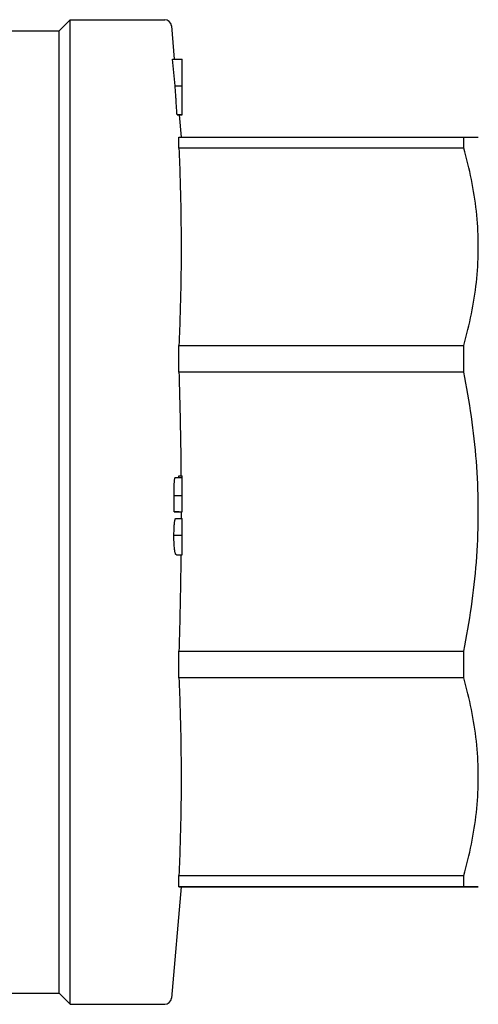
# Model space of a CAD drawing. Header units: millimetres. Extents: x 73 to 3757, y -40 to 445.
# Tile 8 of 9: x 349 to 390, y 357 to 445. Entities that reach past the tile are written whole.
import ezdxf

# ---------------------------------------------------------------- set-up
doc = ezdxf.new("R2010")
doc.units = ezdxf.units.MM
doc.layers.add('DETAIL', color=2, linetype='Continuous')

msp = doc.modelspace()

# ---------------------------------------------------------------- linework, layer by layer
at = {"layer": 'DETAIL'}
for p, q in [((352.172, 444.263), (353.172, 445.263)), ((353.172, 357.263), (353.172, 445.263)), ((353.172, 445.263), (361.622, 445.263)), ((362.22, 444.715), (362.48, 441.741)), ((344.672, 444.263), (352.172, 444.263)), ((352.172, 358.263), (352.172, 444.263)), ((362.317, 441.741), (363.172, 441.741)), ((363.172, 439.362), (363.172, 441.741)), ((362.558, 439.362), (363.172, 439.362)), ((363.172, 436.775), (363.172, 439.362)), ((362.723, 436.775), (363.172, 436.775)), ((362.745, 436.773), (363.172, 436.773)), ((362.818, 436.771), (363.172, 436.771)), ((362.835, 436.771), (363.172, 436.771)), ((362.836, 436.77), (362.836, 436.771)), ((362.836, 436.77), (363.172, 436.77)), ((362.851, 436.769), (363.172, 436.769)), ((362.893, 436.767), (363.172, 436.767)), ((362.9, 436.767), (363.172, 436.767)), ((362.913, 436.764), (362.913, 436.767)), ((362.913, 436.764), (363.172, 436.764)), ((362.915, 436.764), (362.913, 436.764)), ((362.915, 436.764), (363.172, 436.764)), ((362.916, 436.764), (363.09, 434.774)), ((362.916, 436.76), (363.172, 436.76)), ((362.916, 436.76), (363.172, 436.76)), ((362.916, 436.757), (363.172, 436.757)), ((362.917, 436.755), (363.172, 436.755)), ((362.917, 436.754), (363.172, 436.754)), ((362.917, 436.751), (363.172, 436.751)), ((363.172, 436.773), (363.172, 436.775)), ((363.172, 436.771), (363.172, 436.773)), ((363.172, 436.77), (363.172, 436.771)), ((363.172, 436.771), (363.172, 436.771)), ((363.172, 436.769), (363.172, 436.77)), ((363.172, 436.767), (363.172, 436.769)), ((363.172, 436.764), (363.172, 436.767)), ((363.172, 436.767), (363.172, 436.767)), ((363.172, 436.76), (363.172, 436.764)), ((363.172, 436.764), (363.172, 436.764)), ((363.172, 436.757), (363.172, 436.76)), ((363.172, 436.76), (363.172, 436.76)), ((363.172, 436.755), (363.172, 436.757)), ((363.172, 436.754), (363.172, 436.755)), ((363.172, 436.751), (363.172, 436.754)), ((362.894, 434.774), (388.373, 434.774)), ((362.894, 433.791), (362.894, 434.774)), ((388.373, 433.791), (388.373, 434.774)), ((389.672, 434.763), (389.672, 434.763)), ((388.373, 433.791), (362.894, 433.791)), ((362.894, 416.154), (388.373, 416.154)), ((362.894, 413.775), (362.894, 416.154)), ((388.373, 413.775), (388.373, 416.154)), ((388.373, 413.775), (362.894, 413.775)), ((362.578, 404.35), (363.172, 404.35)), ((362.89, 404.497), (363.172, 404.497)), ((363.172, 404.35), (363.172, 404.497)), ((363.172, 402.752), (363.172, 404.35)), ((362.46, 402.752), (363.172, 402.752)), ((363.172, 401.27), (363.172, 402.752)), ((362.462, 401.27), (363.172, 401.27)), ((362.903, 401.265), (362.462, 401.27)), ((362.609, 400.676), (363.172, 400.676)), ((362.903, 401.265), (363.172, 401.265)), ((363.172, 401.265), (363.172, 401.27)), ((363.172, 399.194), (363.172, 400.676)), ((362.451, 399.194), (363.172, 399.194)), ((363.172, 397.442), (363.172, 399.194)), ((362.68, 397.442), (363.172, 397.442)), ((362.894, 388.81), (388.373, 388.81)), ((362.894, 387.612), (362.894, 388.81)), ((388.373, 386.43), (388.373, 388.81)), ((362.894, 386.43), (362.894, 387.612)), ((388.373, 386.43), (362.894, 386.43)), ((362.894, 368.762), (388.373, 368.762)), ((362.894, 367.774), (362.894, 368.762)), ((388.373, 367.774), (388.373, 368.762)), ((363.091, 367.763), (362.22, 357.81)), ((388.373, 367.774), (362.894, 367.774)), ((363.09, 367.751), (388.373, 367.751)), ((389.672, 367.763), (389.672, 367.763)), ((344.672, 358.263), (352.172, 358.263)), ((352.172, 358.263), (353.172, 357.263)), ((353.172, 357.263), (361.622, 357.263))]:
    msp.add_line(p, q, dxfattribs=at)
at = {"layer": 'DETAIL', "flags": 128}
for points in [[(362.723, 436.775), (362.716, 436.882), (362.71, 436.99), (362.703, 437.098), (362.696, 437.206), (362.69, 437.314), (362.683, 437.421), (362.676, 437.529), (362.67, 437.637), (362.663, 437.745), (362.656, 437.853), (362.649, 437.96), (362.642, 438.068), (362.635, 438.176), (362.629, 438.284), (362.622, 438.392), (362.615, 438.499), (362.608, 438.607), (362.601, 438.715), (362.594, 438.823), (362.587, 438.931), (362.58, 439.038), (362.572, 439.146), (362.565, 439.254), (362.558, 439.362)], [(388.373, 434.774), (388.471, 434.774), (388.566, 434.773), (388.657, 434.773), (388.745, 434.772), (388.828, 434.772), (388.908, 434.771), (388.985, 434.771), (389.057, 434.77), (389.126, 434.77), (389.191, 434.769), (389.252, 434.769), (389.309, 434.769), (389.362, 434.768), (389.411, 434.768), (389.455, 434.767), (389.496, 434.767), (389.533, 434.766), (389.565, 434.766), (389.593, 434.765), (389.617, 434.765), (389.637, 434.765), (389.652, 434.764), (389.663, 434.764), (389.67, 434.763), (389.672, 434.763)], [(362.894, 433.791), (362.909, 433.431), (362.924, 433.071), (362.938, 432.711), (362.952, 432.351), (362.965, 431.991), (362.977, 431.631), (362.989, 431.271), (363, 430.911), (363.01, 430.551), (363.02, 430.191), (363.029, 429.831), (363.038, 429.471), (363.046, 429.111), (363.053, 428.752), (363.06, 428.392), (363.066, 428.032), (363.071, 427.672), (363.076, 427.312), (363.08, 426.952), (363.083, 426.592), (363.086, 426.232), (363.088, 425.872), (363.09, 425.512), (363.09, 425.152), (363.091, 424.792), (363.09, 424.432), (363.089, 424.072), (363.087, 423.712), (363.084, 423.352), (363.081, 422.992), (363.077, 422.633), (363.072, 422.273), (363.067, 421.913), (363.06, 421.553), (363.054, 421.193), (363.046, 420.833), (363.038, 420.473), (363.03, 420.113), (363.02, 419.753), (363.01, 419.393), (363, 419.033), (362.989, 418.673), (362.977, 418.313), (362.965, 417.953), (362.952, 417.593), (362.938, 417.233), (362.924, 416.874), (362.909, 416.514), (362.894, 416.154)], [(389.672, 424.972), (389.67, 425.325), (389.664, 425.678), (389.653, 426.031), (389.637, 426.384), (389.618, 426.737), (389.594, 427.091), (389.566, 427.445), (389.534, 427.798), (389.498, 428.152), (389.457, 428.506), (389.412, 428.86), (389.363, 429.214), (389.311, 429.567), (389.254, 429.921), (389.193, 430.274), (389.128, 430.627), (389.059, 430.98), (388.986, 431.332), (388.909, 431.685), (388.829, 432.037), (388.745, 432.388), (388.657, 432.74), (388.566, 433.09), (388.471, 433.441), (388.373, 433.791)], [(388.373, 416.154), (388.472, 416.505), (388.567, 416.856), (388.658, 417.208), (388.745, 417.559), (388.829, 417.911), (388.91, 418.263), (388.986, 418.615), (389.059, 418.967), (389.127, 419.319), (389.192, 419.671), (389.253, 420.024), (389.31, 420.376), (389.363, 420.729), (389.412, 421.082), (389.457, 421.435), (389.498, 421.788), (389.534, 422.141), (389.566, 422.495), (389.595, 422.848), (389.618, 423.202), (389.638, 423.556), (389.653, 423.909), (389.664, 424.264), (389.67, 424.618), (389.672, 424.972)], [(362.894, 413.775), (362.906, 413.389), (362.917, 413.002), (362.928, 412.616), (362.939, 412.229), (362.949, 411.842), (362.959, 411.456), (362.968, 411.069), (362.978, 410.683), (362.987, 410.296), (362.995, 409.909), (363.003, 409.523), (363.011, 409.136), (363.019, 408.75), (363.026, 408.363), (363.032, 407.976), (363.039, 407.59), (363.045, 407.203), (363.051, 406.817), (363.056, 406.43), (363.061, 406.043), (363.065, 405.657), (363.07, 405.27), (363.073, 404.884), (363.077, 404.497)], [(389.672, 401.293), (389.67, 401.792), (389.664, 402.291), (389.653, 402.791), (389.637, 403.291), (389.618, 403.792), (389.594, 404.292), (389.566, 404.793), (389.534, 405.294), (389.498, 405.794), (389.457, 406.295), (389.412, 406.796), (389.363, 407.297), (389.311, 407.797), (389.254, 408.297), (389.193, 408.798), (389.128, 409.297), (389.059, 409.797), (388.986, 410.296), (388.909, 410.795), (388.829, 411.293), (388.745, 411.79), (388.657, 412.288), (388.566, 412.784), (388.471, 413.28), (388.373, 413.775)], [(362.46, 402.752), (362.46, 402.855), (362.46, 402.958), (362.46, 403.062), (362.461, 403.164), (362.463, 403.265), (362.464, 403.365), (362.466, 403.463), (362.469, 403.559), (362.472, 403.652), (362.476, 403.742), (362.48, 403.828), (362.485, 403.912), (362.49, 403.99), (362.496, 404.06), (362.503, 404.123), (362.51, 404.177), (362.518, 404.223), (362.526, 404.26), (362.535, 404.29), (362.543, 404.313), (362.552, 404.33), (362.561, 404.342), (362.569, 404.348), (362.578, 404.35)], [(388.373, 388.81), (388.472, 389.308), (388.567, 389.805), (388.658, 390.302), (388.745, 390.8), (388.829, 391.298), (388.91, 391.796), (388.986, 392.294), (389.059, 392.792), (389.127, 393.291), (389.192, 393.79), (389.253, 394.288), (389.31, 394.788), (389.363, 395.287), (389.412, 395.786), (389.457, 396.286), (389.498, 396.786), (389.534, 397.286), (389.566, 397.786), (389.595, 398.286), (389.618, 398.787), (389.638, 399.288), (389.653, 399.789), (389.664, 400.29), (389.67, 400.791), (389.672, 401.293)], [(362.451, 399.194), (362.452, 399.303), (362.453, 399.411), (362.455, 399.518), (362.458, 399.622), (362.461, 399.724), (362.465, 399.822), (362.47, 399.916), (362.475, 400.006), (362.481, 400.091), (362.488, 400.172), (362.495, 400.247), (362.502, 400.317), (362.51, 400.381), (362.518, 400.438), (362.526, 400.487), (362.535, 400.53), (362.544, 400.567), (362.553, 400.598), (362.562, 400.623), (362.571, 400.643), (362.58, 400.658), (362.59, 400.668), (362.599, 400.674), (362.609, 400.676)], [(363.091, 401.265), (363.091, 401.241), (363.091, 401.216), (363.091, 401.191), (363.091, 401.167), (363.091, 401.142), (363.091, 401.118), (363.091, 401.093), (363.091, 401.069), (363.091, 401.044), (363.091, 401.02), (363.091, 400.995), (363.091, 400.97), (363.091, 400.946), (363.09, 400.921), (363.09, 400.897), (363.09, 400.872), (363.09, 400.848), (363.09, 400.823), (363.09, 400.799), (363.09, 400.774), (363.09, 400.75), (363.09, 400.725), (363.09, 400.7), (363.09, 400.676)], [(362.68, 397.442), (362.667, 397.444), (362.653, 397.448), (362.64, 397.457), (362.627, 397.469), (362.614, 397.485), (362.601, 397.506), (362.589, 397.531), (362.576, 397.562), (362.564, 397.6), (362.551, 397.644), (362.539, 397.696), (362.528, 397.757), (362.516, 397.827), (362.506, 397.908), (362.496, 398), (362.486, 398.1), (362.478, 398.209), (362.47, 398.329), (362.464, 398.457), (362.458, 398.593), (362.454, 398.737), (362.452, 398.886), (362.451, 399.039), (362.451, 399.194)], [(363.072, 397.442), (363.068, 397.083), (363.064, 396.723), (363.059, 396.363), (363.055, 396.004), (363.049, 395.644), (363.044, 395.284), (363.038, 394.925), (363.032, 394.565), (363.026, 394.205), (363.019, 393.846), (363.012, 393.486), (363.005, 393.126), (362.997, 392.767), (362.989, 392.407), (362.981, 392.047), (362.973, 391.688), (362.964, 391.328), (362.955, 390.968), (362.945, 390.609), (362.936, 390.249), (362.926, 389.889), (362.915, 389.53), (362.905, 389.17), (362.894, 388.81)], [(362.894, 386.43), (362.909, 386.07), (362.924, 385.709), (362.938, 385.349), (362.952, 384.988), (362.965, 384.627), (362.977, 384.267), (362.989, 383.906), (363, 383.546), (363.01, 383.185), (363.02, 382.825), (363.029, 382.464), (363.038, 382.103), (363.046, 381.743), (363.053, 381.382), (363.06, 381.022), (363.066, 380.661), (363.071, 380.3), (363.076, 379.94), (363.08, 379.579), (363.083, 379.219), (363.086, 378.858), (363.088, 378.497), (363.09, 378.137), (363.09, 377.776), (363.091, 377.416), (363.09, 377.055), (363.089, 376.695), (363.087, 376.334), (363.084, 375.973), (363.081, 375.613), (363.077, 375.252), (363.072, 374.892), (363.067, 374.531), (363.06, 374.17), (363.054, 373.81), (363.046, 373.449), (363.038, 373.089), (363.03, 372.728), (363.02, 372.367), (363.01, 372.007), (363, 371.646), (362.989, 371.286), (362.977, 370.925), (362.965, 370.565), (362.952, 370.204), (362.938, 369.843), (362.924, 369.483), (362.909, 369.122), (362.894, 368.762)], [(389.672, 377.596), (389.67, 377.949), (389.664, 378.303), (389.653, 378.656), (389.637, 379.01), (389.618, 379.364), (389.594, 379.719), (389.566, 380.073), (389.534, 380.427), (389.498, 380.782), (389.457, 381.136), (389.412, 381.491), (389.363, 381.845), (389.311, 382.199), (389.254, 382.553), (389.193, 382.907), (389.128, 383.261), (389.059, 383.615), (388.986, 383.968), (388.909, 384.321), (388.829, 384.673), (388.745, 385.026), (388.657, 385.377), (388.566, 385.729), (388.471, 386.08), (388.373, 386.43)], [(388.373, 368.762), (388.472, 369.113), (388.567, 369.465), (388.658, 369.818), (388.745, 370.17), (388.829, 370.522), (388.91, 370.875), (388.986, 371.227), (389.059, 371.58), (389.127, 371.933), (389.192, 372.286), (389.253, 372.639), (389.31, 372.992), (389.363, 373.345), (389.412, 373.699), (389.457, 374.052), (389.498, 374.406), (389.534, 374.76), (389.566, 375.114), (389.595, 375.468), (389.618, 375.822), (389.638, 376.177), (389.653, 376.531), (389.664, 376.886), (389.67, 377.241), (389.672, 377.596)], [(362.894, 367.774), (362.909, 367.774), (362.924, 367.773), (362.937, 367.773), (362.951, 367.772), (362.963, 367.772), (362.976, 367.771), (362.987, 367.771), (362.998, 367.77), (363.008, 367.77), (363.018, 367.769), (363.027, 367.769), (363.036, 367.769), (363.044, 367.768), (363.051, 367.768), (363.058, 367.767), (363.064, 367.767), (363.07, 367.766), (363.074, 367.766), (363.079, 367.765), (363.082, 367.765), (363.085, 367.765), (363.088, 367.764), (363.089, 367.764), (363.09, 367.763), (363.091, 367.763)], [(389.672, 367.763), (389.67, 367.763), (389.664, 367.764), (389.653, 367.764), (389.637, 367.765), (389.618, 367.765), (389.594, 367.765), (389.566, 367.766), (389.534, 367.766), (389.498, 367.767), (389.457, 367.767), (389.412, 367.768), (389.363, 367.768), (389.311, 367.769), (389.254, 367.769), (389.193, 367.769), (389.128, 367.77), (389.059, 367.77), (388.986, 367.771), (388.909, 367.771), (388.829, 367.772), (388.745, 367.772), (388.657, 367.773), (388.566, 367.773), (388.471, 367.774), (388.373, 367.774)], [(388.373, 367.751), (388.472, 367.752), (388.567, 367.752), (388.658, 367.753), (388.745, 367.753), (388.829, 367.754), (388.91, 367.754), (388.986, 367.755), (389.059, 367.755), (389.127, 367.755), (389.192, 367.756), (389.253, 367.756), (389.31, 367.757), (389.363, 367.757), (389.412, 367.758), (389.457, 367.758), (389.498, 367.759), (389.534, 367.759), (389.566, 367.76), (389.595, 367.76), (389.618, 367.76), (389.638, 367.761), (389.653, 367.761), (389.664, 367.762), (389.67, 367.762), (389.672, 367.763)]]:
    msp.add_lwpolyline(points, dxfattribs=at)
at = {"layer": 'DETAIL'}
for centre, start, end in [((361.622, 444.663), 5, 90), ((361.622, 357.863), 270, 355)]:
    msp.add_arc(centre, 0.6, start, end, dxfattribs=at)
for centre, major_axis, ratio, start_param, end_param in [((-4099.806, 139.669), (4477.491, 0), 0.814968, 0.082223, 0.082877), ((-119.145, 436.753), (482.078, 0), 0.001545, 0.027913, 0.02955), ((-79.037, 436.766), (441.956, 0), 0.000516, 0.019572, 0.021413), ((-72.224, 436.757), (435.143, 0), 0.001545, 0.017705, 0.019518), ((-1627.797, 311.293), (1996.598, -0.012), 0.817467, 0.076959, 0.076961), ((-50.466, 436.765), (413.382, 0), 0.000516, 0.008667, 0.010634), ((-1269.947, 458.71), (1637.362, 0), 0.445664, 6.208621, 6.208823), ((-102.832, 401.32), (465.294, -0.05), 0.999999, 0, 0.003185)]:
    msp.add_ellipse(centre, major_axis=major_axis, ratio=ratio, start_param=start_param, end_param=end_param, dxfattribs=at)

doc.saveas('drawing.dxf')
